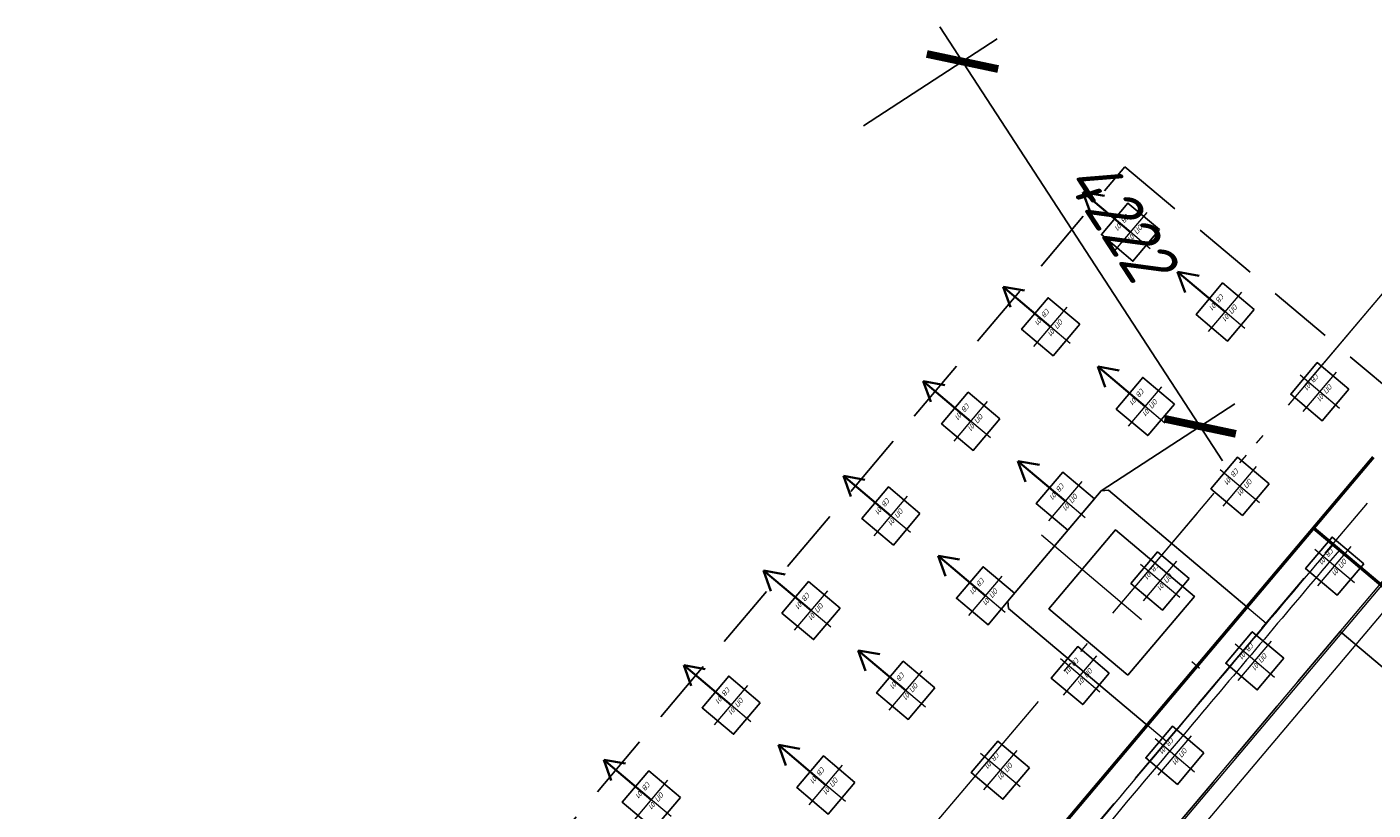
# Model space of a CAD drawing. Header units: metres. Extents: x 1285860 to 1560489, y -721344 to 834863.
# Tile 52 of 256: x 1319205 to 1319218, y 784450 to 784458. Entities that reach past the tile are written whole.
import ezdxf
from ezdxf.enums import TextEntityAlignment as Align

# ---------------------------------------------------------------- set-up
doc = ezdxf.new("R2010")
doc.units = ezdxf.units.M
doc.header["$LTSCALE"] = 0.2
doc.linetypes.add('DASHDOT2', pattern=[12.7, 6.35, -3.175, 0, -3.175])
doc.linetypes.add('HIDDEN2', pattern=[4.7625, 3.175, -1.5875])
doc.layers.get('0').update_dxf_attribs({"lineweight": 35})
for name, color, linetype in [('!OIS-G-stoiki', 90, 'Continuous'), ('!OIS-G-svai', 55, 'Continuous'), ('!OIS-K-punktir', 50, 'HIDDEN2')]:
    doc.layers.add(name, color=color, linetype=linetype)
for name, color, linetype, lineweight in [('!OIS-G-svai-osi', 30, 'DASHDOT2', 18), ('!OIS-K-osi', 30, 'DASHDOT2', 18), ('!OIS-K-razm', 10, 'Continuous', 20), ('!OIS-K-s0.5', 50, 'Continuous', 35), ('!OIS-K-s1', 90, 'Continuous', 50)]:
    doc.layers.add(name, color=color, linetype=linetype, lineweight=lineweight)
doc.layers.add('!OIS-K-construct', color=125, linetype='Continuous', plot=False)
doc.styles.add('OIS_Ann', font='simplex.shx', dxfattribs={"width": 0.85, "oblique": 15, "height": 2.5})
doc.styles.add('Simplex', font='simplex.shx', dxfattribs={"width": 0.85, "oblique": 15})
doc.dimstyles.new('M200n', dxfattribs={"dimscale": 0.2, "dimtxt": 2.5, "dimasz": 2.5, "dimexe": 2, "dimexo": 0, "dimgap": 1, "dimtad": 1, "dimdec": 0, "dimlfac": 1000, "dimzin": 1, "dimdsep": 46, "dimtxsty": 'Simplex', "dimblk": 'ARCHTICK', "dimcen": 1.5, "dimdle": 2, "dimclrd": 256, "dimclre": 256, "dimclrt": 256, "dimazin": 0, "dimtfac": 1, "dimtdec": 0, "dimtmove": 0, "dimatfit": 3, "dimfxl": 1, "dimtolj": 1, "dimtzin": 9, "dimlwd": -1, "dimlwe": -1, "dimarcsym": 1})

# ---------------------------------------------------------------- blocks, each defined once
blk = doc.blocks.new('*U395')
at = {"layer": '!OIS-G-svai-osi'}
for p, q in [((0, 0.25), (0, -0.25)), ((0.25, 0), (-0.25, 0))]:
    blk.add_line(p, q, dxfattribs=at)
blk.add_lwpolyline([(-0.2, 0.2), (0.2, 0.2), (0.2, -0.2), (-0.2, -0.2)], close=True)
at = {"layer": '!OIS-K-construct', "style": 'OIS_Ann', "oblique": 15, "width": 0.85}
blk.add_text('ОП ', height=0.05, dxfattribs=at).set_placement((0, 0), align=Align.BOTTOM_RIGHT)
blk.add_text('СВ ', height=0.05, dxfattribs=at).set_placement((0, -0.1), align=Align.TOP_RIGHT)
blk.add_attdef('ОП_N', text='', height=0.05, dxfattribs=at).set_placement((0, 0), align=Align.BOTTOM_LEFT)
blk.add_attdef('СВ_N', text='', height=0.05, dxfattribs=at).set_placement((0, -0.1), align=Align.TOP_LEFT)
blk = doc.blocks.new('*U411')
at = {"layer": '!OIS-G-svai-osi'}
for p, q in [((0, 0.25), (0, -0.25)), ((0.25, 0), (-0.25, 0))]:
    blk.add_line(p, q, dxfattribs=at)
blk.add_lwpolyline([(-0.2, 0.2), (0.2, 0.2), (0.2, -0.2), (-0.2, -0.2)], close=True)
at = {"layer": '!OIS-K-construct', "style": 'OIS_Ann', "oblique": 15, "width": 0.85}
blk.add_text('ОП ', height=0.05, dxfattribs=at).set_placement((0, 0), align=Align.BOTTOM_RIGHT)
blk.add_text('СВ ', height=0.05, dxfattribs=at).set_placement((0, -0.1), align=Align.TOP_RIGHT)
blk.add_attdef('ОП_N', text='', height=0.05, dxfattribs=at).set_placement((0, 0), align=Align.BOTTOM_LEFT)
blk.add_attdef('СВ_N', text='', height=0.05, dxfattribs=at).set_placement((0, -0.1), align=Align.TOP_LEFT)
blk = doc.blocks.new('*U412')
at = {"layer": '!OIS-G-svai-osi'}
for p, q in [((0, 0.25), (0, -0.25)), ((0.25, 0), (-0.25, 0))]:
    blk.add_line(p, q, dxfattribs=at)
blk.add_lwpolyline([(-0.2, 0.2), (0.2, 0.2), (0.2, -0.2), (-0.2, -0.2)], close=True)
at = {"layer": '!OIS-K-construct', "style": 'OIS_Ann', "oblique": 15, "width": 0.85}
blk.add_text('ОП ', height=0.05, dxfattribs=at).set_placement((0, 0), align=Align.BOTTOM_RIGHT)
blk.add_text('СВ ', height=0.05, dxfattribs=at).set_placement((0, -0.1), align=Align.TOP_RIGHT)
blk.add_attdef('ОП_N', text='', height=0.05, dxfattribs=at).set_placement((0, 0), align=Align.BOTTOM_LEFT)
blk.add_attdef('СВ_N', text='', height=0.05, dxfattribs=at).set_placement((0, -0.1), align=Align.TOP_LEFT)
blk = doc.blocks.new('*U446')
at = {"layer": '!OIS-G-svai-osi'}
for p, q in [((0, 0.25), (0, -0.25)), ((0.25, 0), (-0.25, 0))]:
    blk.add_line(p, q, dxfattribs=at)
blk.add_lwpolyline([(-0.2, 0.2), (0.2, 0.2), (0.2, -0.2), (-0.2, -0.2)], close=True)
at = {"layer": '!OIS-K-construct', "style": 'OIS_Ann', "oblique": 15, "width": 0.85}
blk.add_text('ОП ', height=0.05, dxfattribs=at).set_placement((0, 0), align=Align.BOTTOM_RIGHT)
blk.add_text('СВ ', height=0.05, dxfattribs=at).set_placement((0, -0.1), align=Align.TOP_RIGHT)
blk.add_attdef('ОП_N', text='', height=0.05, dxfattribs=at).set_placement((0, 0), align=Align.BOTTOM_LEFT)
blk.add_attdef('СВ_N', text='', height=0.05, dxfattribs=at).set_placement((0, -0.1), align=Align.TOP_LEFT)
blk = doc.blocks.new('*U438')
at = {"layer": '!OIS-G-svai-osi'}
for p, q in [((0, 0.25), (0, -0.25)), ((0.25, 0), (-0.25, 0))]:
    blk.add_line(p, q, dxfattribs=at)
blk.add_lwpolyline([(-0.2, 0.2), (0.2, 0.2), (0.2, -0.2), (-0.2, -0.2)], close=True)
at = {"layer": '!OIS-K-construct', "style": 'OIS_Ann', "oblique": 15, "width": 0.85}
blk.add_text('ОП ', height=0.05, dxfattribs=at).set_placement((0, 0), align=Align.BOTTOM_RIGHT)
blk.add_text('СВ ', height=0.05, dxfattribs=at).set_placement((0, -0.1), align=Align.TOP_RIGHT)
blk.add_attdef('ОП_N', text='', height=0.05, dxfattribs=at).set_placement((0, 0), align=Align.BOTTOM_LEFT)
blk.add_attdef('СВ_N', text='', height=0.05, dxfattribs=at).set_placement((0, -0.1), align=Align.TOP_LEFT)
blk = doc.blocks.new('*U439')
at = {"layer": '!OIS-G-svai-osi'}
for p, q in [((0, 0.25), (0, -0.25)), ((0.25, 0), (-0.25, 0))]:
    blk.add_line(p, q, dxfattribs=at)
blk.add_lwpolyline([(-0.2, 0.2), (0.2, 0.2), (0.2, -0.2), (-0.2, -0.2)], close=True)
at = {"layer": '!OIS-K-construct', "style": 'OIS_Ann', "oblique": 15, "width": 0.85}
blk.add_text('ОП ', height=0.05, dxfattribs=at).set_placement((0, 0), align=Align.BOTTOM_RIGHT)
blk.add_text('СВ ', height=0.05, dxfattribs=at).set_placement((0, -0.1), align=Align.TOP_RIGHT)
blk.add_attdef('ОП_N', text='', height=0.05, dxfattribs=at).set_placement((0, 0), align=Align.BOTTOM_LEFT)
blk.add_attdef('СВ_N', text='', height=0.05, dxfattribs=at).set_placement((0, -0.1), align=Align.TOP_LEFT)
blk = doc.blocks.new('*U440')
at = {"layer": '!OIS-G-svai-osi'}
for p, q in [((0, 0.25), (0, -0.25)), ((0.25, 0), (-0.25, 0))]:
    blk.add_line(p, q, dxfattribs=at)
blk.add_lwpolyline([(-0.2, 0.2), (0.2, 0.2), (0.2, -0.2), (-0.2, -0.2)], close=True)
at = {"layer": '!OIS-K-construct', "style": 'OIS_Ann', "oblique": 15, "width": 0.85}
blk.add_text('ОП ', height=0.05, dxfattribs=at).set_placement((0, 0), align=Align.BOTTOM_RIGHT)
blk.add_text('СВ ', height=0.05, dxfattribs=at).set_placement((0, -0.1), align=Align.TOP_RIGHT)
blk.add_attdef('ОП_N', text='', height=0.05, dxfattribs=at).set_placement((0, 0), align=Align.BOTTOM_LEFT)
blk.add_attdef('СВ_N', text='', height=0.05, dxfattribs=at).set_placement((0, -0.1), align=Align.TOP_LEFT)
blk = doc.blocks.new('*U437')
at = {"layer": '!OIS-G-svai-osi'}
for p, q in [((0, 0.25), (0, -0.25)), ((0.25, 0), (-0.25, 0))]:
    blk.add_line(p, q, dxfattribs=at)
blk.add_lwpolyline([(-0.2, 0.2), (0.2, 0.2), (0.2, -0.2), (-0.2, -0.2)], close=True)
at = {"layer": '!OIS-K-construct', "style": 'OIS_Ann', "oblique": 15, "width": 0.85}
blk.add_text('ОП ', height=0.05, dxfattribs=at).set_placement((0, 0), align=Align.BOTTOM_RIGHT)
blk.add_text('СВ ', height=0.05, dxfattribs=at).set_placement((0, -0.1), align=Align.TOP_RIGHT)
blk.add_attdef('ОП_N', text='', height=0.05, dxfattribs=at).set_placement((0, 0), align=Align.BOTTOM_LEFT)
blk.add_attdef('СВ_N', text='', height=0.05, dxfattribs=at).set_placement((0, -0.1), align=Align.TOP_LEFT)
blk = doc.blocks.new('*U430')
at = {"layer": '!OIS-G-svai-osi'}
for p, q in [((0, 0.25), (0, -0.25)), ((0.25, 0), (-0.25, 0))]:
    blk.add_line(p, q, dxfattribs=at)
blk.add_lwpolyline([(-0.2, 0.2), (0.2, 0.2), (0.2, -0.2), (-0.2, -0.2)], close=True)
at = {"layer": '!OIS-K-construct', "style": 'OIS_Ann', "oblique": 15, "width": 0.85}
blk.add_text('ОП ', height=0.05, dxfattribs=at).set_placement((0, 0), align=Align.BOTTOM_RIGHT)
blk.add_text('СВ ', height=0.05, dxfattribs=at).set_placement((0, -0.1), align=Align.TOP_RIGHT)
blk.add_attdef('ОП_N', text='', height=0.05, dxfattribs=at).set_placement((0, 0), align=Align.BOTTOM_LEFT)
blk.add_attdef('СВ_N', text='', height=0.05, dxfattribs=at).set_placement((0, -0.1), align=Align.TOP_LEFT)
blk = doc.blocks.new('*U431')
at = {"layer": '!OIS-G-svai-osi'}
for p, q in [((0, 0.25), (0, -0.25)), ((0.25, 0), (-0.25, 0))]:
    blk.add_line(p, q, dxfattribs=at)
blk.add_lwpolyline([(-0.2, 0.2), (0.2, 0.2), (0.2, -0.2), (-0.2, -0.2)], close=True)
at = {"layer": '!OIS-K-construct', "style": 'OIS_Ann', "oblique": 15, "width": 0.85}
blk.add_text('ОП ', height=0.05, dxfattribs=at).set_placement((0, 0), align=Align.BOTTOM_RIGHT)
blk.add_text('СВ ', height=0.05, dxfattribs=at).set_placement((0, -0.1), align=Align.TOP_RIGHT)
blk.add_attdef('ОП_N', text='', height=0.05, dxfattribs=at).set_placement((0, 0), align=Align.BOTTOM_LEFT)
blk.add_attdef('СВ_N', text='', height=0.05, dxfattribs=at).set_placement((0, -0.1), align=Align.TOP_LEFT)
blk = doc.blocks.new('*U432')
at = {"layer": '!OIS-G-svai-osi'}
for p, q in [((0, 0.25), (0, -0.25)), ((0.25, 0), (-0.25, 0))]:
    blk.add_line(p, q, dxfattribs=at)
blk.add_lwpolyline([(-0.2, 0.2), (0.2, 0.2), (0.2, -0.2), (-0.2, -0.2)], close=True)
at = {"layer": '!OIS-K-construct', "style": 'OIS_Ann', "oblique": 15, "width": 0.85}
blk.add_text('ОП ', height=0.05, dxfattribs=at).set_placement((0, 0), align=Align.BOTTOM_RIGHT)
blk.add_text('СВ ', height=0.05, dxfattribs=at).set_placement((0, -0.1), align=Align.TOP_RIGHT)
blk.add_attdef('ОП_N', text='', height=0.05, dxfattribs=at).set_placement((0, 0), align=Align.BOTTOM_LEFT)
blk.add_attdef('СВ_N', text='', height=0.05, dxfattribs=at).set_placement((0, -0.1), align=Align.TOP_LEFT)
blk = doc.blocks.new('*U433')
at = {"layer": '!OIS-G-svai-osi'}
for p, q in [((0, 0.25), (0, -0.25)), ((0.25, 0), (-0.25, 0))]:
    blk.add_line(p, q, dxfattribs=at)
blk.add_lwpolyline([(-0.2, 0.2), (0.2, 0.2), (0.2, -0.2), (-0.2, -0.2)], close=True)
at = {"layer": '!OIS-K-construct', "style": 'OIS_Ann', "oblique": 15, "width": 0.85}
blk.add_text('ОП ', height=0.05, dxfattribs=at).set_placement((0, 0), align=Align.BOTTOM_RIGHT)
blk.add_text('СВ ', height=0.05, dxfattribs=at).set_placement((0, -0.1), align=Align.TOP_RIGHT)
blk.add_attdef('ОП_N', text='', height=0.05, dxfattribs=at).set_placement((0, 0), align=Align.BOTTOM_LEFT)
blk.add_attdef('СВ_N', text='', height=0.05, dxfattribs=at).set_placement((0, -0.1), align=Align.TOP_LEFT)
blk = doc.blocks.new('*U434')
at = {"layer": '!OIS-G-svai-osi'}
for p, q in [((0, 0.25), (0, -0.25)), ((0.25, 0), (-0.25, 0))]:
    blk.add_line(p, q, dxfattribs=at)
blk.add_lwpolyline([(-0.2, 0.2), (0.2, 0.2), (0.2, -0.2), (-0.2, -0.2)], close=True)
at = {"layer": '!OIS-K-construct', "style": 'OIS_Ann', "oblique": 15, "width": 0.85}
blk.add_text('ОП ', height=0.05, dxfattribs=at).set_placement((0, 0), align=Align.BOTTOM_RIGHT)
blk.add_text('СВ ', height=0.05, dxfattribs=at).set_placement((0, -0.1), align=Align.TOP_RIGHT)
blk.add_attdef('ОП_N', text='', height=0.05, dxfattribs=at).set_placement((0, 0), align=Align.BOTTOM_LEFT)
blk.add_attdef('СВ_N', text='', height=0.05, dxfattribs=at).set_placement((0, -0.1), align=Align.TOP_LEFT)
blk = doc.blocks.new('*U435')
at = {"layer": '!OIS-G-svai-osi'}
for p, q in [((0, 0.25), (0, -0.25)), ((0.25, 0), (-0.25, 0))]:
    blk.add_line(p, q, dxfattribs=at)
blk.add_lwpolyline([(-0.2, 0.2), (0.2, 0.2), (0.2, -0.2), (-0.2, -0.2)], close=True)
at = {"layer": '!OIS-K-construct', "style": 'OIS_Ann', "oblique": 15, "width": 0.85}
blk.add_text('ОП ', height=0.05, dxfattribs=at).set_placement((0, 0), align=Align.BOTTOM_RIGHT)
blk.add_text('СВ ', height=0.05, dxfattribs=at).set_placement((0, -0.1), align=Align.TOP_RIGHT)
blk.add_attdef('ОП_N', text='', height=0.05, dxfattribs=at).set_placement((0, 0), align=Align.BOTTOM_LEFT)
blk.add_attdef('СВ_N', text='', height=0.05, dxfattribs=at).set_placement((0, -0.1), align=Align.TOP_LEFT)
blk = doc.blocks.new('*U427')
at = {"layer": '!OIS-G-svai-osi'}
for p, q in [((0, 0.25), (0, -0.25)), ((0.25, 0), (-0.25, 0))]:
    blk.add_line(p, q, dxfattribs=at)
blk.add_lwpolyline([(-0.2, 0.2), (0.2, 0.2), (0.2, -0.2), (-0.2, -0.2)], close=True)
at = {"layer": '!OIS-K-construct', "style": 'OIS_Ann', "oblique": 15, "width": 0.85}
blk.add_text('ОП ', height=0.05, dxfattribs=at).set_placement((0, 0), align=Align.BOTTOM_RIGHT)
blk.add_text('СВ ', height=0.05, dxfattribs=at).set_placement((0, -0.1), align=Align.TOP_RIGHT)
blk.add_attdef('ОП_N', text='', height=0.05, dxfattribs=at).set_placement((0, 0), align=Align.BOTTOM_LEFT)
blk.add_attdef('СВ_N', text='', height=0.05, dxfattribs=at).set_placement((0, -0.1), align=Align.TOP_LEFT)
blk = doc.blocks.new('*U428')
at = {"layer": '!OIS-G-svai-osi'}
for p, q in [((0, 0.25), (0, -0.25)), ((0.25, 0), (-0.25, 0))]:
    blk.add_line(p, q, dxfattribs=at)
blk.add_lwpolyline([(-0.2, 0.2), (0.2, 0.2), (0.2, -0.2), (-0.2, -0.2)], close=True)
at = {"layer": '!OIS-K-construct', "style": 'OIS_Ann', "oblique": 15, "width": 0.85}
blk.add_text('ОП ', height=0.05, dxfattribs=at).set_placement((0, 0), align=Align.BOTTOM_RIGHT)
blk.add_text('СВ ', height=0.05, dxfattribs=at).set_placement((0, -0.1), align=Align.TOP_RIGHT)
blk.add_attdef('ОП_N', text='', height=0.05, dxfattribs=at).set_placement((0, 0), align=Align.BOTTOM_LEFT)
blk.add_attdef('СВ_N', text='', height=0.05, dxfattribs=at).set_placement((0, -0.1), align=Align.TOP_LEFT)
blk = doc.blocks.new('*U429')
at = {"layer": '!OIS-G-svai-osi'}
for p, q in [((0, 0.25), (0, -0.25)), ((0.25, 0), (-0.25, 0))]:
    blk.add_line(p, q, dxfattribs=at)
blk.add_lwpolyline([(-0.2, 0.2), (0.2, 0.2), (0.2, -0.2), (-0.2, -0.2)], close=True)
at = {"layer": '!OIS-K-construct', "style": 'OIS_Ann', "oblique": 15, "width": 0.85}
blk.add_text('ОП ', height=0.05, dxfattribs=at).set_placement((0, 0), align=Align.BOTTOM_RIGHT)
blk.add_text('СВ ', height=0.05, dxfattribs=at).set_placement((0, -0.1), align=Align.TOP_RIGHT)
blk.add_attdef('ОП_N', text='', height=0.05, dxfattribs=at).set_placement((0, 0), align=Align.BOTTOM_LEFT)
blk.add_attdef('СВ_N', text='', height=0.05, dxfattribs=at).set_placement((0, -0.1), align=Align.TOP_LEFT)
blk = doc.blocks.new('*U424')
at = {"layer": '!OIS-G-svai-osi'}
for p, q in [((0, 0.25), (0, -0.25)), ((0.25, 0), (-0.25, 0))]:
    blk.add_line(p, q, dxfattribs=at)
blk.add_lwpolyline([(-0.2, 0.2), (0.2, 0.2), (0.2, -0.2), (-0.2, -0.2)], close=True)
at = {"layer": '!OIS-K-construct', "style": 'OIS_Ann', "oblique": 15, "width": 0.85}
blk.add_text('ОП ', height=0.05, dxfattribs=at).set_placement((0, 0), align=Align.BOTTOM_RIGHT)
blk.add_text('СВ ', height=0.05, dxfattribs=at).set_placement((0, -0.1), align=Align.TOP_RIGHT)
blk.add_attdef('ОП_N', text='', height=0.05, dxfattribs=at).set_placement((0, 0), align=Align.BOTTOM_LEFT)
blk.add_attdef('СВ_N', text='', height=0.05, dxfattribs=at).set_placement((0, -0.1), align=Align.TOP_LEFT)
blk = doc.blocks.new('*U419')
at = {"layer": '!OIS-G-svai-osi'}
for p, q in [((0, 0.25), (0, -0.25)), ((0.25, 0), (-0.25, 0))]:
    blk.add_line(p, q, dxfattribs=at)
blk.add_lwpolyline([(-0.2, 0.2), (0.2, 0.2), (0.2, -0.2), (-0.2, -0.2)], close=True)
at = {"layer": '!OIS-K-construct', "style": 'OIS_Ann', "oblique": 15, "width": 0.85}
blk.add_text('ОП ', height=0.05, dxfattribs=at).set_placement((0, 0), align=Align.BOTTOM_RIGHT)
blk.add_text('СВ ', height=0.05, dxfattribs=at).set_placement((0, -0.1), align=Align.TOP_RIGHT)
blk.add_attdef('ОП_N', text='', height=0.05, dxfattribs=at).set_placement((0, 0), align=Align.BOTTOM_LEFT)
blk.add_attdef('СВ_N', text='', height=0.05, dxfattribs=at).set_placement((0, -0.1), align=Align.TOP_LEFT)
blk = doc.blocks.new('*U420')
at = {"layer": '!OIS-G-svai-osi'}
for p, q in [((0, 0.25), (0, -0.25)), ((0.25, 0), (-0.25, 0))]:
    blk.add_line(p, q, dxfattribs=at)
blk.add_lwpolyline([(-0.2, 0.2), (0.2, 0.2), (0.2, -0.2), (-0.2, -0.2)], close=True)
at = {"layer": '!OIS-K-construct', "style": 'OIS_Ann', "oblique": 15, "width": 0.85}
blk.add_text('ОП ', height=0.05, dxfattribs=at).set_placement((0, 0), align=Align.BOTTOM_RIGHT)
blk.add_text('СВ ', height=0.05, dxfattribs=at).set_placement((0, -0.1), align=Align.TOP_RIGHT)
blk.add_attdef('ОП_N', text='', height=0.05, dxfattribs=at).set_placement((0, 0), align=Align.BOTTOM_LEFT)
blk.add_attdef('СВ_N', text='', height=0.05, dxfattribs=at).set_placement((0, -0.1), align=Align.TOP_LEFT)
blk = doc.blocks.new('*U421')
at = {"layer": '!OIS-G-svai-osi'}
for p, q in [((0, 0.25), (0, -0.25)), ((0.25, 0), (-0.25, 0))]:
    blk.add_line(p, q, dxfattribs=at)
blk.add_lwpolyline([(-0.2, 0.2), (0.2, 0.2), (0.2, -0.2), (-0.2, -0.2)], close=True)
at = {"layer": '!OIS-K-construct', "style": 'OIS_Ann', "oblique": 15, "width": 0.85}
blk.add_text('ОП ', height=0.05, dxfattribs=at).set_placement((0, 0), align=Align.BOTTOM_RIGHT)
blk.add_text('СВ ', height=0.05, dxfattribs=at).set_placement((0, -0.1), align=Align.TOP_RIGHT)
blk.add_attdef('ОП_N', text='', height=0.05, dxfattribs=at).set_placement((0, 0), align=Align.BOTTOM_LEFT)
blk.add_attdef('СВ_N', text='', height=0.05, dxfattribs=at).set_placement((0, -0.1), align=Align.TOP_LEFT)
blk = doc.blocks.new('26prs')
at = {"layer": '!OIS-G-stoiki'}
blk.add_lwpolyline([(-4.375, 0.955), (-4.375, -0.8), (-4.425, -0.85), (-5.825, -0.85), (-5.875, -0.8), (-5.875, 0.955)], dxfattribs=at)
blk.add_lwpolyline([(-4.625, 0.5), (-5.625, 0.5), (-5.625, -0.5), (-4.625, -0.5)], close=True, dxfattribs=at)
at = {"layer": '!OIS-K-osi'}
blk.add_line((-5.125, -1.017), (-5.125, 1.2), dxfattribs=at)
blk.add_lwpolyline([(-8.9, 0), (8.9, 0)], dxfattribs=at)
at = {"layer": '!OIS-K-punktir'}
blk.add_lwpolyline([(-8.375, 9), (-6.275, 9), (-6.275, 1.8), (6.025, 1.8), (6.025, 9), (8.125, 9), (8.125, -2.7), (-8.375, -2.7)], close=True, dxfattribs=at)
at = {"layer": '!OIS-K-razm'}
blk.add_lwpolyline([(6.625, 1.82), (-6.875, 1.82), (-6.875, 9.82), (6.625, 9.82)], close=True, dxfattribs=at)
at = {"layer": '!OIS-K-razm', "color": 90}
for points in [[(6.625, 1.8), (6.625, 2), (-6.875, 2), (-6.875, 1.8)], [(-7.775, 1.8), (7.525, 1.8)]]:
    blk.add_lwpolyline(points, dxfattribs=at)
for points, knots in [([(-6.875, 1.285), (-6.167, 1.285), (-5.458, 1.285), (-3.792, 1.285), (-2.833, 1.285), (-1.875, 1.285)], [-5.001029, -5.001029, -5.001029, -5.001029, -2.87559, -2.87559, 0, 0, 0, 0]), ([(-1.875, 1.205), (-2.833, 1.205), (-3.792, 1.205), (-5.458, 1.205), (-6.167, 1.205), (-6.875, 1.205)], [-5.751183, -5.751183, -5.751183, -5.751183, -2.875508, -2.875508, -0.750154, -0.750154, -0.750154, -0.750154])]:
    blk.add_open_spline(points, degree=3, knots=knots, dxfattribs=at)
blk.add_open_spline([(-7.625, 0.955), (-5.708, 0.955), (-3.792, 0.955), (-1.875, 0.955)], degree=3, dxfattribs=at)
at = {"layer": '!OIS-K-s0.5', "color": 10, "linetype": 'HIDDEN2', "lineweight": 0}
for points in [[(7.525, 1.2), (-7.775, 1.2)], [(-5.875, 0.955), (-5.875, 1.2), (-4.375, 1.2), (-4.375, 0.955)]]:
    blk.add_lwpolyline(points, dxfattribs=at)
at = {"layer": '!OIS-K-s1'}
for points in [[(-6.875, 9), (-6.875, 0.955)], [(-7.775, 0.955), (7.525, 0.955)]]:
    blk.add_lwpolyline(points, dxfattribs=at)
at = {"layer": '!OIS-G-svai'}
for name, p in [('*U424', (-6.725, 1.35)), ('*U434', (-5.525, 1.35)), ('*U446', (-4.325, 1.35)), ('*U421', (-7.925, 0.15)), ('*U429', (-6.725, 0.15)), ('*U433', (-5.525, 0.15)), ('*U428', (-4.325, 0.15)), ('*U440', (-3.125, 0.15)), ('*U420', (-7.925, -1.05)), ('*U412', (-6.725, -1.05)), ('*U432', (-5.525, -1.05)), ('*U427', (-4.325, -1.05)), ('*U439', (-3.125, -1.05)), ('*U430', (-1.925, -1.05)), ('*U419', (-7.925, -2.25)), ('*U411', (-6.725, -2.25)), ('*U431', (-5.525, -2.25)), ('*U435', (-4.325, -2.25)), ('*U438', (-3.125, -2.25)), ('*U437', (-1.925, -2.25)), ('*U395', (-0.725, -2.25))]:
    blk.add_blockref(name, p, dxfattribs=at).add_auto_attribs({'ОП_N': '01', 'СВ_N': '01'})
blk = doc.blocks.new('_ArchTick')
at = {"color": 0, "linetype": 'ByBlock', "const_width": 0.15}
blk.add_lwpolyline([(-0.5, -0.5), (0.5, 0.5)], dxfattribs=at)
blk = doc.blocks.new('*D456')
at = {"layer": '!OIS-K-construct', "transparency": 16777216}
for p, q in [((1319216.092, 784453.588), (1319213.352, 784457.796)), ((1319212.611, 784456.837), (1319213.906, 784457.68)), ((1319214.915, 784453.299), (1319216.209, 784454.142))]:
    blk.add_line(p, q, dxfattribs=at)
at = {"layer": 'Defpoints', "color": 0, "transparency": 16777216}
for p in [(1319213.571, 784457.461), (1319212.611, 784456.837), (1319214.915, 784453.299)]:
    blk.add_point(p, dxfattribs=at)
at = {"layer": '!OIS-K-construct', "transparency": 16777216, "xscale": 0.5, "yscale": 0.5, "zscale": 0.5}
for p, rotation in [((1319213.571, 784457.461), 123.0704528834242), ((1319215.874, 784453.924), 303.0704528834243)]:
    blk.add_blockref('_ArchTick', p, dxfattribs=dict(at, rotation=rotation))
at = {"layer": '!OIS-K-construct', "transparency": 16777216, "insert": (1319215.099, 784455.938), "char_height": 0.5, "attachment_point": 5, "rotation": 303.0705, "style": 'Simplex'}
blk.add_mtext('\\A1;4222', dxfattribs=at)

msp = doc.modelspace()

# ---------------------------------------------------------------- linework, layer by layer
at = {"layer": '!OIS-K-osi'}
msp.add_lwpolyline([(1319217.7082, 784455.2926), (1319206.232, 784441.686)], dxfattribs=at)
at = {"color": 10}
for points in [[(1319214.7382, 784456.195), (1319214.8103, 784455.9954)], [(1319215.1985, 784455.8068), (1319214.7382, 784456.195)], [(1319214.7382, 784456.195), (1319214.947, 784456.1576)], [(1319215.6555, 784455.4213), (1319215.7276, 784455.2218)], [(1319216.1157, 784455.0331), (1319215.6555, 784455.4213)], [(1319215.6555, 784455.4213), (1319215.8643, 784455.3839)], [(1319213.9646, 784455.2777), (1319214.0366, 784455.0781)], [(1319214.4248, 784454.8895), (1319213.9646, 784455.2777)], [(1319213.9646, 784455.2777), (1319214.1734, 784455.2403)], [(1319214.8819, 784454.504), (1319214.9539, 784454.3045)], [(1319215.3421, 784454.1158), (1319214.8819, 784454.504)], [(1319214.8819, 784454.504), (1319215.0907, 784454.4666)], [(1319213.1909, 784454.3604), (1319213.2629, 784454.1609)], [(1319213.6511, 784453.9722), (1319213.1909, 784454.3604)], [(1319213.1909, 784454.3604), (1319213.3997, 784454.323)], [(1319214.1082, 784453.5867), (1319214.1802, 784453.3872)], [(1319214.5684, 784453.1985), (1319214.1082, 784453.5867)], [(1319214.1082, 784453.5867), (1319214.317, 784453.5493)], [(1319212.4172, 784453.4431), (1319212.4893, 784453.2436)], [(1319212.8774, 784453.0549), (1319212.4172, 784453.4431)], [(1319212.4172, 784453.4431), (1319212.626, 784453.4057)], [(1319213.3345, 784452.6694), (1319213.4065, 784452.4699)], [(1319213.7947, 784452.2812), (1319213.3345, 784452.6694)], [(1319213.3345, 784452.6694), (1319213.5433, 784452.632)], [(1319211.6435, 784452.5258), (1319211.7156, 784452.3263)], [(1319212.1038, 784452.1376), (1319211.6435, 784452.5258)], [(1319211.6435, 784452.5258), (1319211.8523, 784452.4884)], [(1319212.5608, 784451.7521), (1319212.6329, 784451.5526)], [(1319213.021, 784451.3639), (1319212.5608, 784451.7521)], [(1319212.5608, 784451.7521), (1319212.7696, 784451.7147)], [(1319210.8699, 784451.6085), (1319210.9419, 784451.409)], [(1319211.3301, 784451.2203), (1319210.8699, 784451.6085)], [(1319210.8699, 784451.6085), (1319211.0787, 784451.5711)], [(1319211.7871, 784450.8348), (1319211.8592, 784450.6353)], [(1319212.2474, 784450.4467), (1319211.7871, 784450.8348)], [(1319211.7871, 784450.8348), (1319211.996, 784450.7975)], [(1319210.0962, 784450.6912), (1319210.1682, 784450.4917)], [(1319210.5564, 784450.303), (1319210.0962, 784450.6912)], [(1319210.0962, 784450.6912), (1319210.305, 784450.6538)]]:
    msp.add_lwpolyline(points, dxfattribs=at)

# ---------------------------------------------------------------- block references
at = {"layer": '!OIS-K-razm', "rotation": 229.854595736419}
msp.add_blockref('26prs', (1319211.8089, 784448.2982), dxfattribs=at)

# ---------------------------------------------------------------- dimensions: what is measured, and where the dimension line sits
at = {"layer": '!OIS-K-construct'}
dim = msp.add_aligned_dim(p1=(1319214.9147, 784453.2989), p2=(1319212.6111, 784456.8365), distance=-1.1449, dimstyle='M200n', dxfattribs=at)
dim.commit()
dim.dimension.update_dxf_attribs({"geometry": '*D456', "text_midpoint": (1319215.0994, 784455.938)})

doc.saveas('drawing.dxf')
